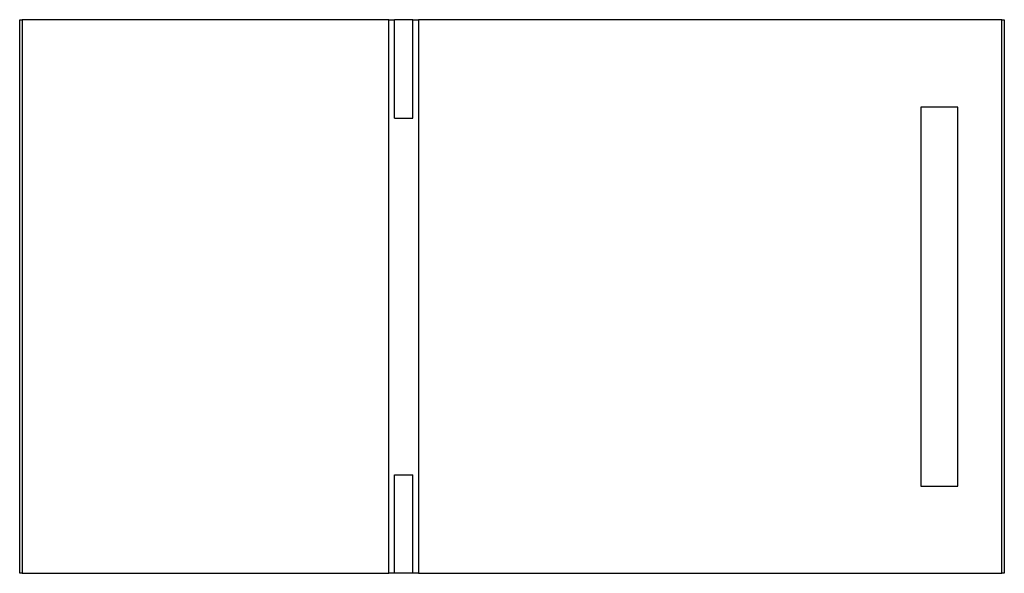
# Model space of a CAD drawing. Header units: metres. Extents: x 1101.841 to 1102.641, y 2244.131 to 2244.581.
import ezdxf

# ---------------------------------------------------------------- set-up
doc = ezdxf.new("R2010")
doc.units = ezdxf.units.M
doc.layers.add('SANINDUSA', color=3, linetype='Continuous')

msp = doc.modelspace()

# ---------------------------------------------------------------- linework, layer by layer
at = {"layer": 'SANINDUSA'}
for p, q in [((1101.84133, 2244.13093), (1101.84133, 2244.58093)), ((1101.84133, 2244.58093), (1101.84333, 2244.58093)), ((1101.84333, 2244.58093), (1101.84333, 2244.13093)), ((1102.14133, 2244.58093), (1101.84333, 2244.58093)), ((1102.14133, 2244.58093), (1102.14583, 2244.58093)), ((1102.14133, 2244.13093), (1102.14133, 2244.58093)), ((1102.14583, 2244.50093), (1102.14583, 2244.58093)), ((1102.16083, 2244.58093), (1102.14583, 2244.58093)), ((1102.16083, 2244.50093), (1102.16083, 2244.58093)), ((1102.16083, 2244.58093), (1102.16533, 2244.58093)), ((1102.16533, 2244.58093), (1102.16533, 2244.13093)), ((1102.63933, 2244.58093), (1102.16533, 2244.58093)), ((1102.63933, 2244.58093), (1102.64133, 2244.58093)), ((1102.63933, 2244.13093), (1102.63933, 2244.58093)), ((1102.64133, 2244.58093), (1102.64133, 2244.13093)), ((1102.57358, 2244.50993), (1102.57358, 2244.20189)), ((1102.60358, 2244.50993), (1102.57358, 2244.50993)), ((1102.57358, 2244.50993), (1102.57358, 2244.20189)), ((1102.60358, 2244.20189), (1102.60358, 2244.50993)), ((1102.60358, 2244.20189), (1102.60358, 2244.50993)), ((1102.14583, 2244.50093), (1102.16083, 2244.50093)), ((1102.14583, 2244.13093), (1102.14583, 2244.21093)), ((1102.14583, 2244.21093), (1102.16083, 2244.21093)), ((1102.16083, 2244.13093), (1102.16083, 2244.21093)), ((1102.57358, 2244.20189), (1102.60358, 2244.20189)), ((1101.84333, 2244.13093), (1101.84133, 2244.13093)), ((1101.84333, 2244.13093), (1102.14133, 2244.13093)), ((1102.14583, 2244.13093), (1102.14133, 2244.13093)), ((1102.16083, 2244.13093), (1102.14583, 2244.13093)), ((1102.16533, 2244.13093), (1102.16083, 2244.13093)), ((1102.16533, 2244.13093), (1102.63933, 2244.13093)), ((1102.64133, 2244.13093), (1102.63933, 2244.13093))]:
    msp.add_line(p, q, dxfattribs=at)

doc.saveas('drawing.dxf')
